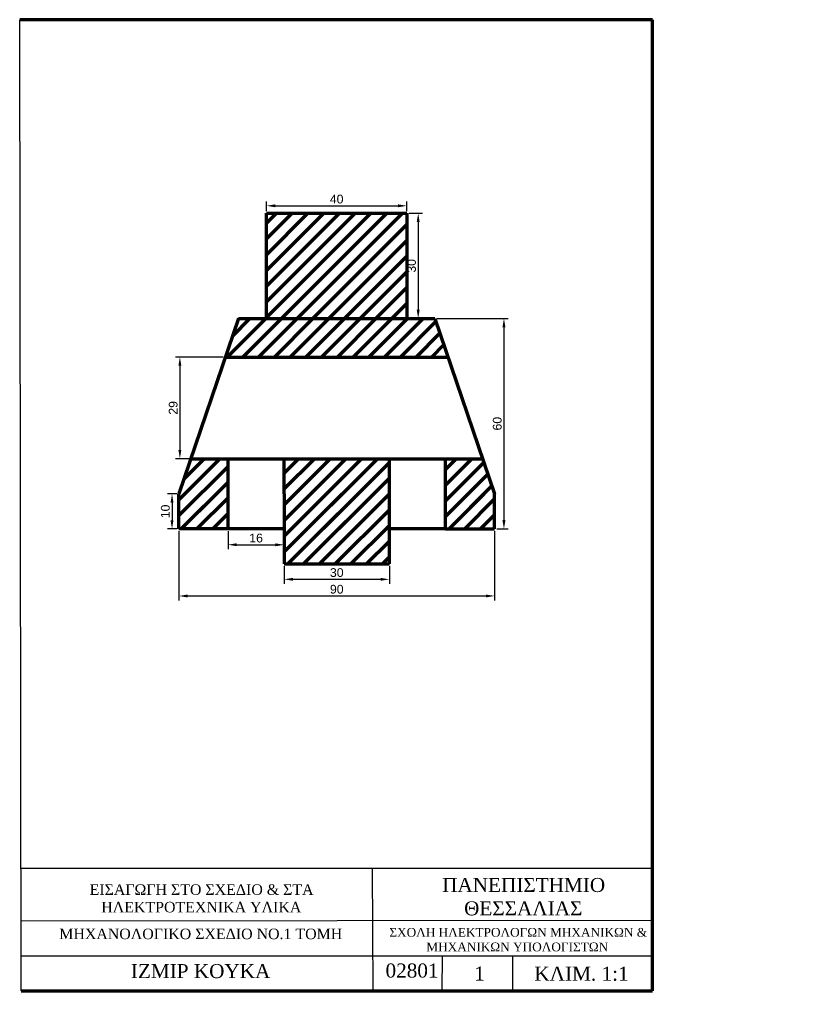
# Model space of a CAD drawing. Header units: millimetres. Extents: x 20 to 244, y 6 to 287.
import ezdxf

# ---------------------------------------------------------------- set-up
doc = ezdxf.new("R2010")
doc.units = ezdxf.units.MM
doc.layers.add('keimeno diastasiologhshs', color=2, linetype='Continuous', lineweight=35)
doc.layers.add('paxia sunexhs', color=7, linetype='Continuous', lineweight=70)
doc.styles.get("Standard").update_dxf_attribs({"font": 'arial.ttf'})
doc.dimstyles.new('ISO-25', dxfattribs={"dimtxt": 2.5, "dimasz": 2.5, "dimexe": 1.25, "dimexo": 0.625, "dimtad": 1, "dimtxsty": 'Standard', "dimcen": 2.5, "dimadec": 0, "dimazin": 0, "dimtfac": 1, "dimtmove": 0, "dimatfit": 3, "dimfxl": 1, "dimarcsym": 0})

# ---------------------------------------------------------------- blocks, each defined once
blk = doc.blocks.new('*D1')
at = {"layer": 'Defpoints', "color": 0, "linetype": 'Continuous', "lineweight": 70, "transparency": 16777216}
for p in [(129.97, 234.12), (89.97, 232), (129.97, 232)]:
    blk.add_point(p, dxfattribs=at)
at = {"layer": 'keimeno diastasiologhshs', "color": 0, "linetype": 'Continuous', "lineweight": -2, "transparency": 16777216}
for p, q in [((89.97, 232.62), (89.97, 235.37)), ((92.47, 234.12), (127.47, 234.12)), ((129.97, 232.62), (129.97, 235.37))]:
    blk.add_line(p, q, dxfattribs=at)
at = {"layer": 'keimeno diastasiologhshs', "color": 0, "linetype": 'Continuous', "lineweight": 70, "transparency": 16777216}
for points in [[(92.47, 234.54), (92.47, 233.71), (89.97, 234.12)], [(127.47, 234.54), (127.47, 233.71), (129.97, 234.12)]]:
    blk.add_solid(points, dxfattribs=at)
at = {"layer": 'keimeno diastasiologhshs', "color": 0, "linetype": 'Continuous', "lineweight": 70, "transparency": 16777216, "insert": (109.97, 236.03), "char_height": 2.5, "attachment_point": 5}
blk.add_mtext('40', dxfattribs=at)
blk = doc.blocks.new('*D2')
at = {"layer": 'Defpoints', "color": 0, "linetype": 'Continuous', "lineweight": 70, "transparency": 16777216}
for p in [(129.97, 232), (129.97, 202), (133.22, 202)]:
    blk.add_point(p, dxfattribs=at)
at = {"layer": 'keimeno diastasiologhshs', "color": 0, "linetype": 'Continuous', "lineweight": -2, "transparency": 16777216}
for p, q in [((130.6, 232), (134.47, 232)), ((133.22, 229.5), (133.22, 204.5)), ((130.6, 202), (134.47, 202))]:
    blk.add_line(p, q, dxfattribs=at)
at = {"layer": 'keimeno diastasiologhshs', "color": 0, "linetype": 'Continuous', "lineweight": 70, "transparency": 16777216}
for points in [[(132.8, 229.5), (133.64, 229.5), (133.22, 232)], [(132.8, 204.5), (133.64, 204.5), (133.22, 202)]]:
    blk.add_solid(points, dxfattribs=at)
at = {"layer": 'keimeno diastasiologhshs', "color": 0, "linetype": 'Continuous', "lineweight": 70, "transparency": 16777216, "insert": (131.32, 217), "char_height": 2.5, "attachment_point": 5, "rotation": 90}
blk.add_mtext('30', dxfattribs=at)
blk = doc.blocks.new('*D3')
at = {"layer": 'Defpoints', "color": 0, "linetype": 'Continuous', "lineweight": 70, "transparency": 16777216}
for p in [(95, 131.98), (125, 131.98), (125, 127.6)]:
    blk.add_point(p, dxfattribs=at)
at = {"layer": 'keimeno diastasiologhshs', "color": 0, "linetype": 'Continuous', "lineweight": -2, "transparency": 16777216}
for p, q in [((95, 131.35), (95, 126.35)), ((125, 131.35), (125, 126.35)), ((97.5, 127.6), (122.5, 127.6))]:
    blk.add_line(p, q, dxfattribs=at)
at = {"layer": 'keimeno diastasiologhshs', "color": 0, "linetype": 'Continuous', "lineweight": 70, "transparency": 16777216}
for points in [[(97.5, 128.02), (97.5, 127.19), (95, 127.6)], [(122.5, 128.02), (122.5, 127.19), (125, 127.6)]]:
    blk.add_solid(points, dxfattribs=at)
at = {"layer": 'keimeno diastasiologhshs', "color": 0, "linetype": 'Continuous', "lineweight": 70, "transparency": 16777216, "insert": (110, 129.51), "char_height": 2.5, "attachment_point": 5}
blk.add_mtext('30', dxfattribs=at)
blk = doc.blocks.new('*D4')
at = {"layer": 'Defpoints', "color": 0, "linetype": 'Continuous', "lineweight": 70, "transparency": 16777216}
for p in [(65, 141.97), (155, 141.98), (155, 122.86)]:
    blk.add_point(p, dxfattribs=at)
at = {"layer": 'keimeno diastasiologhshs', "color": 0, "linetype": 'Continuous', "lineweight": -2, "transparency": 16777216}
for p, q in [((65, 141.34), (65, 121.6)), ((155, 141.35), (155, 121.61)), ((67.5, 122.85), (152.5, 122.86))]:
    blk.add_line(p, q, dxfattribs=at)
at = {"layer": 'keimeno diastasiologhshs', "color": 0, "linetype": 'Continuous', "lineweight": 70, "transparency": 16777216}
for points in [[(67.5, 123.27), (67.5, 122.43), (65, 122.85)], [(152.5, 123.27), (152.5, 122.44), (155, 122.86)]]:
    blk.add_solid(points, dxfattribs=at)
at = {"layer": 'keimeno diastasiologhshs', "color": 0, "linetype": 'Continuous', "lineweight": 70, "transparency": 16777216, "insert": (110, 124.76), "char_height": 2.5, "attachment_point": 5, "rotation": 0.0061}
blk.add_mtext('90', dxfattribs=at)
blk = doc.blocks.new('*D5')
at = {"layer": 'Defpoints', "color": 0, "linetype": 'Continuous', "lineweight": 70, "transparency": 16777216}
for p in [(65, 151.97), (63.03, 141.97), (65, 141.97)]:
    blk.add_point(p, dxfattribs=at)
at = {"layer": 'keimeno diastasiologhshs', "color": 0, "linetype": 'Continuous', "lineweight": -2, "transparency": 16777216}
for p, q in [((64.38, 151.97), (61.78, 151.97)), ((63.03, 149.47), (63.03, 144.47)), ((64.38, 141.97), (61.78, 141.97))]:
    blk.add_line(p, q, dxfattribs=at)
at = {"layer": 'keimeno diastasiologhshs', "color": 0, "linetype": 'Continuous', "lineweight": 70, "transparency": 16777216}
for points in [[(62.61, 149.47), (63.45, 149.47), (63.03, 151.97)], [(62.61, 144.47), (63.45, 144.47), (63.03, 141.97)]]:
    blk.add_solid(points, dxfattribs=at)
at = {"layer": 'keimeno diastasiologhshs', "color": 0, "linetype": 'Continuous', "lineweight": 70, "transparency": 16777216, "insert": (61.13, 146.97), "char_height": 2.5, "attachment_point": 5, "rotation": 90}
blk.add_mtext('10', dxfattribs=at)
blk = doc.blocks.new('*D6')
at = {"layer": 'Defpoints', "color": 0, "linetype": 'Continuous', "lineweight": 70, "transparency": 16777216}
for p in [(138, 202), (155, 141.98), (157.66, 141.98)]:
    blk.add_point(p, dxfattribs=at)
at = {"layer": 'keimeno diastasiologhshs', "color": 0, "linetype": 'Continuous', "lineweight": -2, "transparency": 16777216}
for p, q in [((138.62, 202), (158.91, 202)), ((157.66, 199.5), (157.66, 144.48)), ((155.62, 141.98), (158.91, 141.98))]:
    blk.add_line(p, q, dxfattribs=at)
at = {"layer": 'keimeno diastasiologhshs', "color": 0, "linetype": 'Continuous', "lineweight": 70, "transparency": 16777216}
for points in [[(157.24, 199.5), (158.08, 199.5), (157.66, 202)], [(157.24, 144.48), (158.08, 144.48), (157.66, 141.98)]]:
    blk.add_solid(points, dxfattribs=at)
at = {"layer": 'keimeno diastasiologhshs', "color": 0, "linetype": 'Continuous', "lineweight": 70, "transparency": 16777216, "insert": (155.76, 171.99), "char_height": 2.5, "attachment_point": 5, "rotation": 90}
blk.add_mtext('60', dxfattribs=at)
blk = doc.blocks.new('*D7')
at = {"layer": 'Defpoints', "color": 0, "linetype": 'Continuous', "lineweight": 70, "transparency": 16777216}
for p in [(78.26, 191), (65.27, 162), (78.26, 162)]:
    blk.add_point(p, dxfattribs=at)
at = {"layer": 'keimeno diastasiologhshs', "color": 0, "linetype": 'Continuous', "lineweight": -2, "transparency": 16777216}
for p, q in [((77.64, 191), (64.02, 191)), ((65.27, 188.5), (65.27, 164.5)), ((77.64, 162), (64.02, 162))]:
    blk.add_line(p, q, dxfattribs=at)
at = {"layer": 'keimeno diastasiologhshs', "color": 0, "linetype": 'Continuous', "lineweight": 70, "transparency": 16777216}
for points in [[(64.85, 188.5), (65.69, 188.5), (65.27, 191)], [(64.85, 164.5), (65.69, 164.5), (65.27, 162)]]:
    blk.add_solid(points, dxfattribs=at)
at = {"layer": 'keimeno diastasiologhshs', "color": 0, "linetype": 'Continuous', "lineweight": 70, "transparency": 16777216, "insert": (63.37, 176.5), "char_height": 2.5, "attachment_point": 5, "rotation": 90}
blk.add_mtext('29', dxfattribs=at)
blk = doc.blocks.new('*D8')
at = {"layer": 'Defpoints', "color": 0, "linetype": 'Continuous', "lineweight": 70, "transparency": 16777216}
for p in [(79, 142), (95, 141.98), (94.99, 137.45)]:
    blk.add_point(p, dxfattribs=at)
at = {"layer": 'keimeno diastasiologhshs', "color": 0, "linetype": 'Continuous', "lineweight": -2, "transparency": 16777216}
for p, q in [((79, 141.38), (78.99, 136.22)), ((95, 141.35), (94.99, 136.2)), ((81.49, 137.47), (92.49, 137.45))]:
    blk.add_line(p, q, dxfattribs=at)
at = {"layer": 'keimeno diastasiologhshs', "color": 0, "linetype": 'Continuous', "lineweight": 70, "transparency": 16777216}
for points in [[(81.49, 137.88), (81.49, 137.05), (78.99, 137.47)], [(92.49, 137.87), (92.49, 137.03), (94.99, 137.45)]]:
    blk.add_solid(points, dxfattribs=at)
at = {"layer": 'keimeno diastasiologhshs', "color": 0, "linetype": 'Continuous', "lineweight": 70, "transparency": 16777216, "insert": (87, 139.36), "char_height": 2.5, "attachment_point": 5, "rotation": 359.9127}
blk.add_mtext('16', dxfattribs=at)

msp = doc.modelspace()

# ---------------------------------------------------------------- hatches: boundary and pattern name
at = {"layer": 'paxia sunexhs', "linetype": 'Continuous', "lineweight": 70}
h = msp.add_hatch(dxfattribs=at)
h.set_pattern_fill('ANSI31', color=256)
h.paths.add_polyline_path([(129.971, 232), (89.971, 232), (89.971, 217), (90, 202.001), (129.971, 202.004), (129.971, 217)])
h = msp.add_hatch(dxfattribs=at)
h.set_pattern_fill('ANSI31', color=256)
h.paths.add_polyline_path([(138, 202.005), (82, 202), (78.263, 191.001), (141.745, 190.983)])
h.paths.add_polyline_path([(79, 152), (79, 142), (65, 141.968), (65, 152)])
h.paths.add_polyline_path([(155, 151.978), (141, 151.983), (141, 142), (155, 141.978)])
h.paths.add_polyline_path([(125, 141.976), (125, 151.989), (95, 152), (95, 141.976), (95, 131.976), (125, 131.976)])
h = msp.add_hatch(dxfattribs=at)
h.set_pattern_fill('ANSI31', color=256)
h.paths.add_polyline_path([(79, 161.996), (68.408, 161.999), (65, 151.968), (65, 141.968), (79, 142)])
h.paths.add_polyline_path([(151.604, 161.973), (141, 161.976), (141, 142), (155, 141.978), (155, 151.978)])
h = msp.add_hatch(dxfattribs=at)
h.set_pattern_fill('ANSI31', color=256)
h.paths.add_polyline_path([(125, 161.981), (95, 161.991), (95, 152), (95, 141.976), (95, 131.976), (125, 131.976), (125, 141.976), (125, 151.976)])

# ---------------------------------------------------------------- linework, layer by layer
for p, q in [((20, 10.202), (19.602, 287.202)), ((20.078, 45.241), (200.078, 45.239)), ((120.078, 45.241), (120.27, 10.242)), ((20.078, 30.241), (200.078, 30.355)), ((20.078, 20.241), (200.078, 20.226)), ((140.078, 20.241), (140.002, 10.241)), ((160.078, 20.241), (160.131, 10.241))]:
    msp.add_line(p, q)
for p, q in [((200, 287.202), (19.602, 287.202)), ((200, 10.202), (200, 287.202)), ((89.971, 217), (89.971, 232)), ((89.971, 232), (129.971, 232)), ((129.971, 232), (129.971, 217)), ((90, 202), (89.971, 217)), ((129.971, 217), (129.971, 202)), ((82, 202), (65.011, 152)), ((82, 202), (138, 202.005)), ((138, 202.005), (155, 151.978)), ((78.263, 191.001), (141.745, 190.983)), ((68.408, 161.999), (151.604, 161.973)), ((79, 142), (79, 161.996)), ((95, 152), (95, 161.991)), ((125, 151.976), (125, 161.981)), ((141, 142), (141, 161.976)), ((65, 141.968), (65, 151.968)), ((95, 152), (95, 141.976)), ((125, 141.976), (125, 151.976)), ((155, 141.978), (155, 151.978)), ((79, 142), (65, 141.968)), ((95, 141.976), (79, 142)), ((95, 141.976), (95, 131.976)), ((141, 142), (125, 141.976)), ((125, 131.976), (125, 141.976)), ((141, 142), (155, 141.978)), ((95, 131.976), (125, 131.976)), ((20, 10.202), (200, 10.202))]:
    msp.add_line(p, q, dxfattribs=at)

# ---------------------------------------------------------------- texts
at = {"attachment_point": 1}
for s, width, heights, insert, char_height in [('\\pi17.0442,t201.0442;{\\fTimes New Roman|b0|i0|c161|p18;ΠΑΝΕΠΙΣΤΗΜΙΟ \\P\\pi23.29511,t207.29511;ΘΕΣΣΑΛΙΑΣ}', 79.1843, [13.65], (123.005, 42.435), 4), ('\\pi14.78774;{\\fTimes New Roman|b0|i0|c161|p18;ΕΙΣΑΓΩΓΗ ΣΤΟ ΣΧΕΔΙΟ & ΣΤΑ\\P\\pi18.11001;ΗΛΕΚΤΡΟΤΕΧΝΙΚΑ ΥΛΙΚΑ}', 91.85305, [14.79], (24.751, 40.619), 3), ('\\pi2.53899;{\\fTimes New Roman|b0|i0|c161|p18;ΣΧΟΛΗ ΗΛΕΚΤΡΟΛΟΓΩΝ ΜΗΧΑΝΙΚΩΝ &\\P\\pi13.08423;ΜΗΧΑΝΙΚΩΝ ΥΠΟΛΟΓΙΣΤΩΝ}', 76.74344, [0], (122.45, 28.179), 2.5), ('\\pi6.30192;{\\fTimes New Roman|b0|i0|c161|p18;ΜΗΧΑΝΟΛΟΓΙΚΟ ΣΧΕΔΙΟ ΝΟ.1\\fTimes New Roman|b0|i0|c0|p18; TOMH}', 91.30897, [0], (24.579, 27.983), 3), ('\\pi28.09429;{\\fTimes New Roman|b0|i0|c161|p18;ΙΖΜΙΡ ΚΟΥΚΑ}', 94.8562, [0], (23.199, 17.874), 4), ('\\pi2.97843;{\\fTimes New Roman|b0|i0|c0|p18;02801}', 19.78816, [0], (120.927, 18.035), 4), ('\\pi5.94631;{\\fTimes New Roman|b0|i0|c161|p18;ΚΛΙΜ. 1\\fTimes New Roman|b0|i0|c0|p18;:1}', 37.34035, [0], (160.39, 17.141), 4), ('\\pi9.25605;{\\fTimes New Roman|b0|i0|c0|p18;1}', 20.05212, [0], (139.936, 17.189), 4)]:
    msp.add_mtext_dynamic_manual_height_columns(s, width=width, gutter_width=12.5, heights=heights, dxfattribs=dict(at, insert=insert, char_height=char_height))

# ---------------------------------------------------------------- dimensions: what is measured, and where the dimension line sits
at = {"layer": 'keimeno diastasiologhshs', "linetype": 'Continuous', "lineweight": 70}
for base, p1, p2, picture, middle in [((129.971, 234.124), (89.971, 232), (129.971, 232), '*D1', (109.971, 236.026)), ((125, 127.605), (95, 131.976), (125, 131.976), '*D3', (110, 129.507))]:
    dim = msp.add_linear_dim(base=base, p1=p1, p2=p2, dimstyle='ISO-25', dxfattribs=at)
    dim.commit()
    dim.dimension.update_dxf_attribs({"geometry": picture, "text_midpoint": middle})
for base, p1, p2, picture, middle in [((133.221, 202), (129.971, 232), (129.971, 202), '*D2', (131.319, 217)), ((63.029, 141.968), (65, 151.968), (65, 141.968), '*D5', (61.128, 146.968))]:
    dim = msp.add_linear_dim(base=base, p1=p1, p2=p2, angle=90, dimstyle='ISO-25', dxfattribs=at)
    dim.commit()
    dim.dimension.update_dxf_attribs({"geometry": picture, "text_midpoint": middle})
for base, p1, p2, picture, middle in [((157.659, 141.978), (138, 202.005), (155, 141.978), '*D6', (155.757, 171.991)), ((65.27, 161.996), (78.263, 191.001), (78.263, 161.996), '*D7', (63.369, 176.498))]:
    dim = msp.add_linear_dim(base=base, p1=p1, p2=p2, angle=90, dimstyle='ISO-25', override={"dimdec": 0}, dxfattribs=at)
    dim.commit()
    dim.dimension.update_dxf_attribs({"geometry": picture, "text_midpoint": middle})
for p1, p2, distance, picture, middle in [((65, 141.968), (155, 141.978), -19.12, '*D4', (110.002, 124.755)), ((79, 142), (95, 141.976), -4.529, '*D8', (86.996, 139.36))]:
    dim = msp.add_aligned_dim(p1=p1, p2=p2, distance=distance, dimstyle='ISO-25', dxfattribs=at)
    dim.commit()
    dim.dimension.update_dxf_attribs({"geometry": picture, "text_midpoint": middle})

doc.saveas('drawing.dxf')
